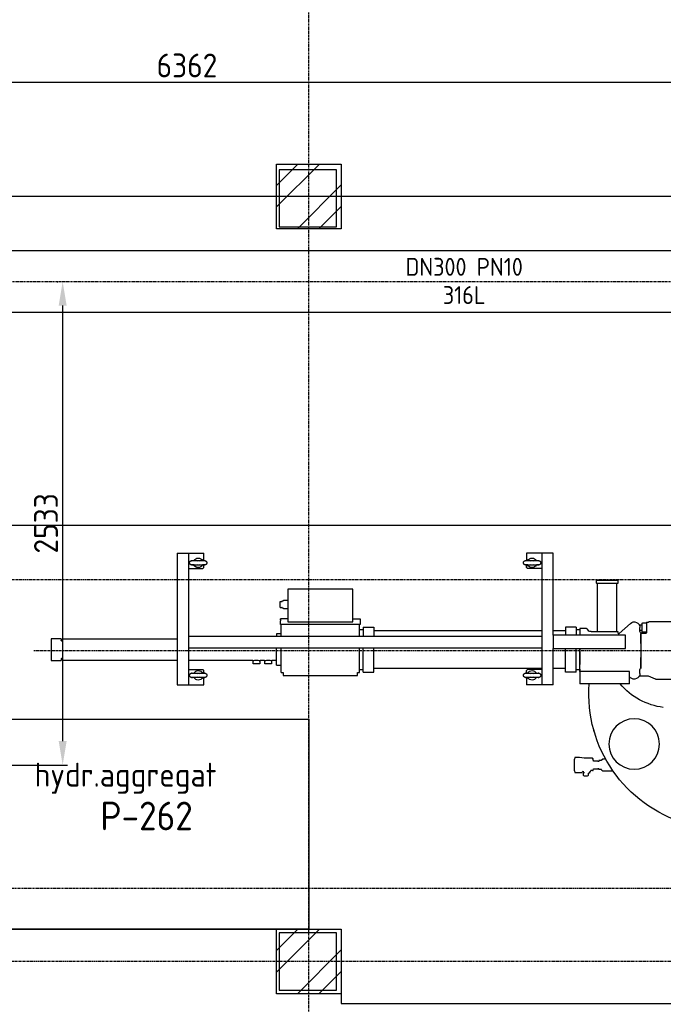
# Model space of a CAD drawing. Header units: metres. Extents: x -82085 to 58758, y -66901 to 95305.
# Tile 101 of 135: x 11776 to 15149, y 17831 to 22992. Entities that reach past the tile are written whole.
import ezdxf
from ezdxf.enums import TextEntityAlignment as Align

# ---------------------------------------------------------------- set-up
doc = ezdxf.new("R2010")
doc.units = ezdxf.units.M
doc.header["$MEASUREMENT"] = 0
doc.header["$PDSIZE"] = -1
doc.linetypes.add('CENTER-LN', pattern=[19, 10, -3, 3, -3])
doc.layers.get('0').update_dxf_attribs({"linetype": 'CONTINUOUS'})
doc.layers.get('DEFPOINTS').update_dxf_attribs({"linetype": 'CONTINUOUS'})
for name, color, linetype in [('3', 3, 'CONTINUOUS'), ('ARCERING', 10, 'CONTINUOUS'), ('CL', 1, 'CENTER-LN'), ('CONST', 7, 'CONTINUOUS'), ('DIM', 10, 'CONTINUOUS'), ('GEBOUW', 7, 'CONTINUOUS'), ('TEXT2', 7, 'CONTINUOUS')]:
    doc.layers.add(name, color=color, linetype=linetype)
doc.styles.add('ROMANS', font='iso.shx')
doc.styles.get("Standard").update_dxf_attribs({"font": 'iso.shx'})
doc.dimstyles.get("Standard").update_dxf_attribs({"dimtxt": 0.18, "dimasz": 0.18, "dimexe": 0.18, "dimexo": 0.0625, "dimgap": 0.09, "dimtad": 0, "dimtih": 1, "dimtoh": 1, "dimdec": 4, "dimzin": 0, "dimdsep": 46, "dimtxsty": 'Standard', "dimcen": 0.09, "dimadec": 0, "dimazin": 0, "dimtfac": 1, "dimtdec": 4, "dimtofl": 0, "dimtmove": 0, "dimatfit": 3, "dimfxl": 1, "dimtolj": 1, "dimtzin": 0, "dimarcsym": 0})

# ---------------------------------------------------------------- blocks, each defined once
blk = doc.blocks.new('*D104')
at = {"layer": 'DEFPOINTS', "color": 0, "transparency": 16777216}
for p in [(12001.3, 21618.7), (12047.6, 21618.7), (10594.7, 19085.7)]:
    blk.add_point(p, dxfattribs=at)
at = {"layer": 'DIM', "color": 0, "lineweight": -2, "transparency": 16777216}
for p, q in [((11972.6, 21618.7), (11976.3, 21618.7)), ((12001.3, 19210.7), (12001.3, 21493.7)), ((10669.7, 19085.7), (12026.3, 19085.7))]:
    blk.add_line(p, q, dxfattribs=at)
at = {"layer": 'DIM', "color": 0, "transparency": 16777216}
for points in [[(11980.5, 21493.7), (12022.2, 21493.7), (12001.3, 21618.7)], [(11980.5, 19210.7), (12022.2, 19210.7), (12001.3, 19085.7)]]:
    blk.add_solid(points, dxfattribs=at)
at = {"layer": 'DIM', "color": 0, "transparency": 16777216, "insert": (11913.8, 20352.2), "char_height": 125, "attachment_point": 5, "rotation": 90}
blk.add_mtext('\\A1;2533', dxfattribs=at)
blk = doc.blocks.new('*D101')
at = {"layer": 'DEFPOINTS', "color": 0, "transparency": 16777216}
for p in [(15833.5, 22664.8), (9471.7, 21618.7), (15833.5, 21618.7)]:
    blk.add_point(p, dxfattribs=at)
at = {"layer": 'DIM', "color": 0, "lineweight": -2, "transparency": 16777216}
for p, q in [((9471.7, 21693.7), (9471.7, 22689.8)), ((9596.7, 22664.8), (15708.5, 22664.8)), ((15833.5, 21693.7), (15833.5, 22689.8))]:
    blk.add_line(p, q, dxfattribs=at)
at = {"layer": 'DIM', "color": 0, "transparency": 16777216}
for points in [[(9596.7, 22685.7), (9596.7, 22644), (9471.7, 22664.8)], [(15708.5, 22685.7), (15708.5, 22644), (15833.5, 22664.8)]]:
    blk.add_solid(points, dxfattribs=at)
at = {"layer": 'DIM', "color": 0, "transparency": 16777216, "insert": (12652.6, 22752.3), "char_height": 125, "attachment_point": 5}
blk.add_mtext('\\A1;6362', dxfattribs=at)
blk = doc.blocks.new('*X1')
at = {"color": 0}
for p, q in [((40231.5, 69192.8, 3239), (40344.3, 69305.6, 3239)), ((40231.5, 69080.6, 3239), (40456.5, 69305.6, 3239)), ((40341, 68965.6, 3239), (40571.5, 69196.1, 3239)), ((40453.3, 68965.6, 3239), (40571.5, 69083.8, 3239))]:
    blk.add_line(p, q, dxfattribs=at)
blk = doc.blocks.new('Pomp Schwing Zg. KSP + SD - Tab.5 BA')
at = {"color": 0, "linetype": 'Continuous'}
for p, q in [((-976.4, 630.1), (-974.8, 639)), ((-976.4, 630.1), (-976.4, 569.9)), ((-974.8, 639), (-949, 639)), ((-934.9, 638.3), (-930.8, 632.4)), ((-930.8, 632.4), (-930.5, 632.1)), ((-930.5, 632.1), (-930, 632)), ((-929.7, 652.8), (-928, 654.5)), ((-929.7, 642), (-929.7, 652.8)), ((-929.7, 642), (-929.7, 642)), ((-926.5, 642), (-929.7, 642)), ((-929.7, 637), (-929.7, 637)), ((-929.7, 637), (-926.5, 637)), ((-929.7, 632), (-929.7, 637)), ((-926.5, 637), (-926.5, 642)), ((-909, 658.5), (-924, 658.5)), ((-905, 654.5), (-903.2, 652.8)), ((-903.2, 642), (-903.3, 642)), ((-903.2, 652.8), (-903.2, 642)), ((-896, 641.5), (-896, 641.6)), ((-896, 641.5), (-896, 638)), ((-894.9, 637.8), (-893.5, 635.4)), ((-893.5, 634.5), (-893.5, 635.4)), ((-893.5, 634.5), (-893.5, 632)), ((-892.8, 632), (-893.5, 632)), ((-877.8, 626), (-876.9, 622.5)), ((-876.9, 622.5), (-876.9, 622.5)), ((-876.9, 622.5), (-876.7, 622)), ((-874.8, 620.5), (-873.5, 620.5)), ((-863.4, 620.5), (-861.3, 620.5)), ((-861.3, 620.5), (-857, 619.8)), ((-857, 619.8), (-853, 619.8)), ((-847.8, 623), (-848.5, 623)), ((-834.5, 623), (-847.8, 623)), ((-834.5, 625.8), (-834, 627.5)), ((-834, 627.5), (-830.5, 627.5)), ((-830.5, 629.2), (-829.5, 630.1)), ((-829.5, 630.1), (-778.1, 630.1)), ((-778.1, 630.1), (-772.8, 632.9)), ((-974.8, 561), (-976.4, 569.9)), ((-876.9, 577.5), (-879.7, 567)), ((-876.7, 578), (-876.9, 577.5)), ((-876.9, 577.5), (-876.9, 577.5)), ((-861.3, 579.5), (-874.8, 579.5)), ((-857, 580.3), (-861.3, 579.5)), ((-853, 580.3), (-857, 580.3)), ((-853, 618), (-852.5, 618)), ((-852.5, 582), (-853, 582)), ((-852.5, 618), (-851.9, 619)), ((-851.9, 581), (-852.5, 582)), ((-851.9, 619), (-848.5, 619)), ((-848.5, 581), (-851.9, 581)), ((-848.5, 577), (-847.8, 577)), ((-834.5, 577), (-847.8, 577)), ((-834, 572.5), (-834.5, 574.3)), ((-830.5, 572.5), (-834, 572.5)), ((-829.5, 569.9), (-830.5, 570.9)), ((-818.1, 569.9), (-829.5, 569.9)), ((-815.1, 564.7), (-818.1, 569.9)), ((-791.9, 604.2), (-791.8, 604.1)), ((-949, 561), (-974.8, 561)), ((-881.8, 564.4), (-926, 564.4)), ((-3058, -510), (-3058, 180)), ((-3058, 180), (-2918, 180)), ((-2998, 180), (-2998, -510)), ((-2948, 155), (-2948, 155)), ((-2918, 180), (-2918, 141.4)), ((-1088, 180), (-1228, 180)), ((-1228, 141.4), (-1228, 180)), ((-1198, 155), (-1198, 155)), ((-1148, -510), (-1148, 180)), ((-1088, 180), (-1088, -10)), ((-948, 110), (-948, 175)), ((-688, 175), (-688, 110)), ((-2993, 131), (-2993, 129)), ((-2970.2, 141.6), (-2971.6, 141.6)), ((-2970.1, 141.6), (-2970.2, 141.5)), ((-2970.2, 118.5), (-2970.1, 118.4)), ((-2948, 105), (-2948, 105)), ((-2918, 105), (-2923, 100)), ((-2918, 118.6), (-2918, 105)), ((-2903, 129), (-2903, 131)), ((-2513, 115), (-2513, 113)), ((-2513, 115), (-2503, 115)), ((-2513, 113), (-2513, 115)), ((-2513, 115), (-2513, 115)), ((-2513, 113), (-2513, -15)), ((-2503, 115), (-2503, 130)), ((-2503, 115), (-2503, 130)), ((-2503, 130), (-2113, 130)), ((-2503, 130), (-2503, 130)), ((-2503, 115), (-2503, 115)), ((-2113, 130), (-2113, 115)), ((-2113, 115), (-2103, 115)), ((-2103, 115), (-2103, 113)), ((-2103, 113), (-2103, -15)), ((-2083, 112.5), (-2028, 112.5)), ((-2028, 112.5), (-2028, -15)), ((-1243, 131), (-1243, 129)), ((-1228, 118.6), (-1228, 105)), ((-1223, 100), (-1228, 105)), ((-1228, 105), (-1228, 105)), ((-1220.2, 141.6), (-1221.6, 141.6)), ((-1220.1, 141.6), (-1220.2, 141.5)), ((-1220.2, 118.5), (-1220.1, 118.4)), ((-1198, 105), (-1198, 105)), ((-1153, 129), (-1153, 131)), ((-968, 112.5), (-1023, 112.5)), ((-948, 101), (-948, 110)), ((-948, 110), (-948, -10)), ((-688, 110), (-948, 110)), ((-948, 110), (-948, 110)), ((-948, 110), (-948, 110)), ((-688, 137.8), (-683.1, 142.3)), ((-635, 135), (-635, 135)), ((-628.1, 135), (-635, 135)), ((-633, 120), (-633, 100)), ((-628, 135), (-628, 135)), ((-587.5, 135), (-628, 135)), ((-588.9, 134.4), (-588.9, 134.4)), ((-550.9, 149.6), (-587.5, 135)), ((-549, 150), (-447.7, 150)), ((-3718, -62), (-3718, 52)), ((-3718, 52), (-3716, 52)), ((-3716, 52), (-3667, 52)), ((-3666, 42.4), (-3666.8, 52)), ((-3656, 52.1), (-3658.2, 50.2)), ((-3058, 52.1), (-3656, 52.1)), ((-2998, 100), (-2923, 100)), ((-2662.3, 52.1), (-2998, 52.1)), ((-2660, 69.6), (-2660.5, 69.2)), ((-2660, 69.6), (-2660.5, 69.2)), ((-2660.5, 69.2), (-2660.5, 57)), ((-2660.5, 69.2), (-2660.5, 57)), ((-2660.5, 57), (-2658, 52.7)), ((-2660.5, 57), (-2658, 52.7)), ((-2626, 69.6), (-2660, 69.6)), ((-2658, 52.7), (-2658, 51.3)), ((-2658, 52.7), (-2658, 51.3)), ((-2628, 52.7), (-2625.5, 57)), ((-2628, 51.3), (-2628, 52.7)), ((-2625.5, 69.2), (-2626, 69.6)), ((-2625.5, 57), (-2625.5, 69.2)), ((-2600.2, 52.1), (-2623.9, 52.1)), ((-2598, 69.6), (-2598.5, 69.2)), ((-2598, 69.6), (-2598.5, 69.2)), ((-2598.5, 69.2), (-2598.5, 57)), ((-2598.5, 69.2), (-2598.5, 57)), ((-2598.5, 57), (-2596, 52.7)), ((-2598.5, 57), (-2596, 52.7)), ((-2564, 69.6), (-2598, 69.6)), ((-2596, 52.7), (-2596, 51.3)), ((-2596, 52.7), (-2596, 51.3)), ((-2566, 52.7), (-2563.5, 57)), ((-2566, 51.3), (-2566, 52.7)), ((-2563.5, 69.2), (-2564, 69.6)), ((-2563.5, 57), (-2563.5, 69.2)), ((-2537, 52.1), (-2561.9, 52.1)), ((-2537, 77), (-2537, 77)), ((-2537, 75.4), (-2537, 77)), ((-2537, 77), (-2537, 77)), ((-2537, 77), (-2537, 75.4)), ((-2537, 77), (-2513, 77)), ((-2537, 75.4), (-2537, 77)), ((-2537, 77), (-2537, 77)), ((-2537, 77), (-2537, 61)), ((-2537, 61), (-2537, -15)), ((-2083, 101), (-2103, 101)), ((-1148, 95), (-2028, 95)), ((-1148, 100), (-1223, 100)), ((-1023, 95), (-1088, 95)), ((-948, 101), (-968, 101)), ((-628, 94.5), (-628, 95)), ((-628, 90), (-628, 94.5)), ((-628, 90), (-628, 76.5)), ((-628, 89.5), (-628, 89.5)), ((-628, -89.5), (-628, 89.5)), ((-628, 76.5), (-628, 36.5)), ((-3660.4, 41), (-3664.5, 41)), ((-3658.2, 50.2), (-3658.9, 42.4)), ((-3658.2, 50.2), (-3658.9, 42.4)), ((-628, -10), (-628, 10)), ((-3664.5, -51), (-3660.5, -51)), ((-3660.5, -51), (-3660.4, -51)), ((-2998, -15), (-1148, -15)), ((-1088, -10), (-708, -10)), ((-1088, -12.6), (-1088, -10)), ((-1088, -77.4), (-1088, -12.6)), ((-1088, -18), (-1088, -14)), ((-1088, -72), (-1088, -18)), ((-708, -10), (-708, -80)), ((-628, -36.5), (-628, -76.5)), ((-3716, -62), (-3718, -62)), ((-3704.7, -62), (-3716, -62)), ((-3686.6, -60.5), (-3695.4, -60.5)), ((-3666.8, -62), (-3677.3, -62)), ((-3666.8, -62), (-3666, -52.4)), ((-3658.9, -52.4), (-3658.2, -60.2)), ((-3658.2, -60.2), (-3656, -62.2)), ((-3656, -62.2), (-3058, -62.2)), ((-2998, -75), (-1148, -75)), ((-2513, -87), (-2537, -87)), ((-2513, -75), (-2513, -87)), ((-2513, -75), (-2513, -136)), ((-2513, -87), (-2513, -136)), ((-2103, -75), (-2103, -136)), ((-1088, -76), (-1088, -72)), ((-1088, -80), (-1088, -77.4)), ((-1088, -80), (-1088, -510)), ((-708, -80), (-1088, -80)), ((-889.3, -100), (-886.2, -100)), ((-886.2, -100), (-748, -100)), ((-855.5, -100), (-855.5, -352)), ((-755, -352), (-755, -100)), ((-748, -100), (-748, -90.6)), ((-683.1, -142.3), (-741.3, -89.7)), ((-633, -100), (-633, -120)), ((-628, -76.5), (-628, -90)), ((-603.7, -89.5), (-628, -89.5)), ((-628, -89.5), (-628, -89.5)), ((-628, -94.5), (-628, -90)), ((-628, -95), (-628, -94.5)), ((-623.5, -97), (-623.6, -97.1)), ((-623.5, -97), (-623.6, -97.1)), ((-623.6, -142.9), (-623.6, -97.1)), ((-619.9, -97), (-623.5, -97)), ((-601.7, -97), (-619.9, -97)), ((-601.7, -97), (-598.1, -97)), ((-2100, -136), (-2516, -136)), ((-2516, -136), (-2516, -156)), ((-2516, -136), (-2516, -156)), ((-2479, -322), (-2479, -150)), ((-2479, -150), (-2137, -150)), ((-2479, -319), (-2479, -153)), ((-2137, -150), (-2137, -322)), ((-2103, -111), (-2083, -111)), ((-2100, -156), (-2100, -136)), ((-2083, -122.5), (-2028, -122.5)), ((-2028, -105), (-1148, -105)), ((-1088, -105), (-1023, -105)), ((-968, -122.5), (-1023, -122.5)), ((-968, -111), (-948, -111)), ((-912.2, -115), (-948, -115)), ((-683.1, -142.3), (-683.1, -142.3)), ((-683.1, -142.3), (-683.1, -142.3)), ((-683.1, -142.3), (-683.1, -142.3)), ((-637, -135), (-623.6, -135)), ((-628.1, -105), (-633, -105)), ((-628, -105), (-628, -105)), ((-623.6, -105), (-628, -105)), ((-623.6, -142.9), (-623.5, -143)), ((-623.6, -142.9), (-623.5, -143)), ((-623.5, -143), (-619.9, -143)), ((-601.7, -143), (-619.9, -143)), ((-598.1, -143), (-601.7, -143)), ((-598, -148), (-590, -148)), ((-598, -148), (-598, -148)), ((-590, -148), (-590, -148.3)), ((-590, -148.3), (-590, -148)), ((-447.7, -150), (-586.3, -150)), ((-2516, -166), (-2516, -156)), ((-2516, -161), (-2516, -156)), ((-2516, -161), (-2516, -166)), ((-2516, -166), (-2516, -166)), ((-2479, -166), (-2516, -166)), ((-2137, -166), (-2100, -166)), ((-2100, -166), (-2100, -156)), ((-2518.2, -225.4), (-2519, -230.2)), ((-2518.2, -225.4), (-2519, -230.2)), ((-2519, -230.2), (-2519, -251.8)), ((-2519, -230.2), (-2519, -251.8)), ((-2519, -251.8), (-2518.2, -256.6)), ((-2519, -251.8), (-2518.2, -256.6)), ((-2518.2, -225.4), (-2510.2, -225.4)), ((-2518.2, -256.6), (-2510.2, -256.6)), ((-2508, -225.4), (-2510.2, -225.4)), ((-2510.2, -256.6), (-2508, -256.6)), ((-2508, -221.5), (-2508, -225.4)), ((-2508, -221.5), (-2508, -221.5)), ((-2503, -221.5), (-2508, -221.5)), ((-2508, -256.6), (-2508, -260.5)), ((-2501, -220.6), (-2503, -220.6)), ((-2503, -220.6), (-2503, -221.5)), ((-2503, -220.6), (-2503, -220.6)), ((-2499.5, -218.5), (-2501, -220)), ((-2501, -220), (-2501, -220.6)), ((-2499.5, -218.5), (-2499.5, -218.5)), ((-2479, -218.5), (-2499.5, -218.5)), ((-2508, -260.5), (-2508, -260.5)), ((-2508, -260.5), (-2503, -260.5)), ((-2503, -260.5), (-2503, -261.5)), ((-2503, -261.5), (-2501, -261.5)), ((-2503, -261.5), (-2503, -261.5)), ((-2501, -261.5), (-2501, -262)), ((-2501, -262), (-2499.5, -263.5)), ((-2499.5, -263.5), (-2499.5, -263.5)), ((-2499.5, -263.5), (-2479, -263.5)), ((-2137, -322), (-2479, -322)), ((-860, -353), (-859, -352)), ((-860, -353), (-860, -368)), ((-860, -353), (-860, -353)), ((-860, -353), (-860, -353)), ((-749, -352), (-859, -352)), ((-859, -352), (-859, -352)), ((-859, -352), (-859, -352)), ((-748, -353), (-749, -352)), ((-748, -368), (-748, -353)), ((-860, -368), (-860, -368)), ((-860, -368), (-859, -369)), ((-860, -368), (-860, -368)), ((-859, -369), (-859, -369)), ((-857.7, -369), (-859, -369)), ((-859, -369), (-859, -369)), ((-857.7, -369), (-749, -369)), ((-749, -369), (-748, -368)), ((-2998, -430), (-2923, -430)), ((-2993, -459), (-2993, -461)), ((-2970.1, -448.4), (-2970.2, -448.5)), ((-2948, -435), (-2948, -435)), ((-2918, -435), (-2923, -430)), ((-2918, -435), (-2918, -448.6)), ((-2903, -461), (-2903, -459)), ((-1243, -459), (-1243, -461)), ((-1228, -435), (-1223, -430)), ((-1223, -430), (-1228, -435)), ((-1228, -435), (-1228, -448.6)), ((-1228, -448.6), (-1228, -435)), ((-1228, -435), (-1228, -435)), ((-1148, -430), (-1223, -430)), ((-1220.1, -448.4), (-1220.2, -448.5)), ((-1198, -435), (-1198, -435)), ((-1153, -461), (-1153, -459)), ((-3058, -510), (-2918, -510)), ((-2970.2, -471.5), (-2970.1, -471.6)), ((-2948, -485), (-2948, -485)), ((-2925.8, -471.6), (-2924.4, -471.6)), ((-2918, -471.4), (-2918, -510)), ((-1228, -510), (-1228, -471.4)), ((-1088, -510), (-1228, -510)), ((-1220.2, -471.5), (-1220.1, -471.6)), ((-1198, -485), (-1198, -485)), ((-1175.8, -471.6), (-1174.4, -471.6))]:
    blk.add_line(p, q, dxfattribs=at)
at = {"color": 0}
for p, q in [((-949, 639), (-936.2, 639)), ((-930, 632), (-929.7, 632)), ((-895.3, 638), (-896, 638)), ((-891.2, 630.2), (-891.2, 630.7)), ((-881.7, 629), (-889.7, 629)), ((-853, 619.8), (-853, 618)), ((-848.5, 623), (-848.5, 619)), ((-834.5, 625.8), (-834.5, 623)), ((-830.5, 629.2), (-830.5, 627.5)), ((-853, 582), (-853, 580.3)), ((-848.5, 577), (-848.5, 581)), ((-834.5, 574.3), (-834.5, 577)), ((-830.5, 570.9), (-830.5, 572.5)), ((-926, 564.4), (-949, 561)), ((-688, 175), (-948, 175)), ((-2083, 112.5), (-2083, -15)), ((-1023, 112.5), (-1023, -10)), ((-968, 112.5), (-968, -10)), ((-2537, -87), (-2537, -75)), ((-2083, -122.5), (-2083, -75)), ((-2028, -122.5), (-2028, -75)), ((-1023, -122.5), (-1023, -80)), ((-968, -122.5), (-968, -80)), ((-948, -115), (-948, -80)), ((-598, -148), (-598, -92.2))]:
    blk.add_line(p, q, dxfattribs=at)
at = {"color": 0, "linetype": 'Continuous'}
blk.add_circle((-663, 490), 132.5, dxfattribs=at)
for centre, radius, start, end in [((-191.1, 225.6), 710, 106.5205, 184.0876), ((-924, 654.5), 4, 90, 180), ((-909, 654.5), 4, 0, 90), ((-902.4, 589), 53, 83.0686, 90.9718), ((-895.3, 637.5), 0.5, 30, 90), ((-892.8, 630.4), 1.6, 9.5358, 90), ((-889.7, 630.5), 1.5, 189.6799, 270), ((-874.8, 622.5), 2, 195, 270), ((-868.5, 640.3), 20.5, 255.7434, 284.2835), ((-874.8, 577.5), 2, 90, 165), ((-883.6, 568), 4, 295.8419, 345), ((-191.1, 225.6), 710, 163.2553, 164.9661), ((-465.3, -53.9), 355, 97.3125, 139.8594), ((-2948, 130), 25, 27.2805, 152.7195), ((-2948, 130), 25, 90, 152.5242), ((-1198, 130), 25, 90, 155.4084), ((-1198, 130), 25, 27.2805, 152.7195), ((-2948, 130), 25, 207.4117, 270), ((-2948, 130), 25, 207.2805, 332.7195), ((-2948, 130), 12, 58.4835, 121.5165), ((-2948, 130), 12, 238.4835, 301.5165), ((-1198, 130), 25, 207.4117, 270), ((-1198, 130), 25, 207.2805, 332.7195), ((-1198, 130), 12, 58.4835, 121.5165), ((-1198, 130), 12, 238.4835, 301.5165), ((-663, 120), 30, 0, 132.063), ((-635.5, 144.2), 9.07, 254.0613, 272.8491), ((-549, 145), 5, 89.9972, 111.8014), ((-2643, 137.4), 87.5, 257.2308, 282.7692), ((-2581, 137.4), 87.5, 257.2308, 282.7692), ((-628, 100), 5, 180, 270), ((-3664.5, 42.5), 1.48, 184.3943, 270.6057), ((-3660.3, 42.5), 1.44, 267.3585, 356.4285), ((-3664.5, -52.5), 1.48, 89.3943, 175.6057), ((-3660.4, -52.5), 1.48, 34.4993, 90.1524), ((-3660.4, -52.5), 1.5, 5.065, 89.935), ((-3690.5, -120.6), 60.3, 94.6766, 103.6393), ((-3691.4, -120.2), 59.9, 76.3266, 85.3575), ((-892.8, -114.5), 14.9, 76.3465, 167.6776), ((-628, -100), 5, 90, 180), ((-602.8, -94.9), 5.45, 28.8507, 99.3861), ((-912.2, -110), 5, 270, 344.8782), ((-663, -120), 30, 227.937, 360), ((-586.3, -145), 5, 221.4992, 270), ((-2948, -460), 25, 90, 155.4084), ((-2948, -460), 25, 27.2805, 152.7195), ((-2948, -460), 12, 58.4835, 121.5165), ((-1198, -460), 25, 90, 155.4084), ((-1198, -460), 25, 27.2805, 152.7195), ((-1198, -460), 12, 58.4835, 121.5165), ((-2948, -460), 25, 207.2805, 332.7195), ((-2948, -460), 25, 207.4186, 270), ((-2948, -460), 12, 238.4835, 301.5165), ((-1198, -460), 25, 207.2805, 332.7195), ((-1198, -460), 25, 207.4186, 270), ((-1198, -460), 12, 238.4835, 301.5165)]:
    blk.add_arc(centre, radius, start, end, dxfattribs=at)
for centre, major_axis, start_param, end_param in [((-2948, 141), (-35, 0), -0.885658, 0.126645), ((-2948, 119), (35, 0), 3.015773, 4.02725), ((-2948, 141), (-35, 0), 0.126645, 3.021791), ((-2948, 119), (35, 0), -0.88566, 3.015773), ((-2948, 141), (-35, 0), 3.021791, 4.027253), ((-1198, 141), (-35, 0), -0.885658, 0.126645), ((-1198, 119), (35, 0), 3.015773, 4.02725), ((-1198, 141), (-35, 0), 0.126645, 3.021791), ((-1198, 119), (35, 0), -0.88566, 3.015773), ((-1198, 141), (-35, 0), 3.021791, 4.027253), ((-2948, -449), (-35, 0), -0.885658, 3.015772), ((-2948, -449), (-35, 0), 3.015772, 4.027253), ((-1198, -449), (-35, 0), -0.885658, 3.015772), ((-1198, -449), (-35, 0), 3.015772, 4.027253), ((-2948, -471), (35, 0), 3.021791, 4.02725), ((-2948, -471), (35, 0), 0.126646, 3.021791), ((-2948, -471), (35, 0), -0.88566, 0.126646), ((-1198, -471), (35, 0), 3.021791, 4.02725), ((-1198, -471), (35, 0), 0.126646, 3.021791), ((-1198, -471), (35, 0), -0.88566, 0.126646)]:
    blk.add_ellipse(centre, major_axis=major_axis, ratio=0.022222, start_param=start_param, end_param=end_param, dxfattribs=at)
for points, weights, degree in [([(-936.2, 639), (-935.7, 639), (-935.2, 638.8), (-934.9, 638.3)], [1.04693638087, 0.976198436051, 0.985417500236, 1.07459357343], 3), ([(-881.7, 629), (-879.8, 629), (-878.3, 627.9), (-877.8, 626)], [1.12656682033, 0.965508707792, 0.958162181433, 1.10452724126], 3), ([(-948, 97), (-948, 101), (-948, 101)], [0.874534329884, 0.831978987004, 0.806677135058], 2), ([(-948, -10), (-948, 39.5), (-948, 73)], [0.770001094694, 0.761604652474, 0.917717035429], 2)]:
    blk.add_rational_spline(points, weights, degree=degree, dxfattribs=at)
for points, knots in [([(-2993, 129), (-2993, 129), (-2993.2, 127.9), (-2992.6, 125.8), (-2991.4, 123.3), (-2989.8, 121.5), (-2988.1, 120.3), (-2986.6, 119.6), (-2985.4, 119.2), (-2984.5, 119), (-2983.6, 118.9), (-2982.3, 118.8), (-2980.2, 118.7), (-2976.8, 118.6), (-2973.4, 118.5), (-2971, 118.4), (-2970.2, 118.4)], [0, 0, 0, 0, 0.001652, 0.079024, 0.142857, 0.198058, 0.246387, 0.288247, 0.323149, 0.35555, 0.402701, 0.482312, 0.636623, 0.780068, 0.931393, 1, 1, 1, 1]), ([(-2971.6, 141.6), (-2972.5, 141.6), (-2974.7, 141.5), (-2978, 141.4), (-2981.1, 141.3), (-2982.9, 141.2), (-2984.3, 141), (-2985.5, 140.8), (-2987.1, 140.2), (-2988.9, 139.2), (-2990.8, 137.5), (-2992.3, 135.1), (-2993, 132.7), (-2992.9, 131.4), (-2992.9, 131)], [0, 0, 0, 0, 0.07439, 0.229196, 0.386022, 0.549562, 0.619542, 0.668656, 0.709344, 0.764661, 0.827616, 0.89685, 0.972907, 1, 1, 1, 1]), ([(-2970.2, 141.5), (-2969, 141.3), (-2967.8, 141), (-2966.6, 140.6), (-2966.4, 140.5), (-2966.3, 140.5)], [0, 0, 0, 0, 0.25, 0.25, 0.2805272, 0.2805272, 0.2805272, 0.2805272]), ([(-2966.5, 119.5), (-2966.6, 119.4), (-2966.7, 119.4), (-2967.8, 119), (-2969, 118.7), (-2970.2, 118.5)], [0.7359724, 0.7359724, 0.7359724, 0.7359724, 0.75, 0.75, 1, 1, 1, 1]), ([(-2925.8, 118.5), (-2927, 118.7), (-2928.2, 119), (-2929.4, 119.4), (-2929.6, 119.5), (-2929.7, 119.6)], [0, 0, 0, 0, 0.25, 0.25, 0.2812035, 0.2812035, 0.2812035, 0.2812035]), ([(-2929.5, 140.5), (-2929.4, 140.6), (-2929.3, 140.6), (-2928.2, 141), (-2927, 141.3), (-2925.8, 141.5)], [0.7360305, 0.7360305, 0.7360305, 0.7360305, 0.75, 0.75, 1, 1, 1, 1]), ([(-2903, 131), (-2903, 131), (-2902.8, 132.1), (-2903.4, 134.2), (-2904.6, 136.7), (-2906.2, 138.5), (-2907.9, 139.7), (-2909.4, 140.4), (-2910.6, 140.8), (-2911.5, 141), (-2912.4, 141.1), (-2913.7, 141.2), (-2915.8, 141.3), (-2919.2, 141.4), (-2922.6, 141.5), (-2925, 141.6), (-2925.8, 141.6)], [0, 0, 0, 0, 0.001653, 0.079024, 0.142857, 0.198058, 0.246387, 0.288247, 0.323149, 0.35555, 0.402701, 0.482312, 0.636622, 0.780067, 0.931392, 1, 1, 1, 1]), ([(-2925.2, 118.4), (-2924, 118.4), (-2921.5, 118.5), (-2918, 118.6), (-2914.9, 118.7), (-2913.1, 118.8), (-2911.7, 119), (-2910.5, 119.2), (-2908.9, 119.8), (-2907.1, 120.8), (-2905.2, 122.5), (-2903.7, 124.9), (-2903, 127.3), (-2903.1, 128.6), (-2903.1, 129)], [0, 0, 0, 0, 0.099266, 0.249912, 0.402522, 0.561666, 0.629768, 0.677562, 0.717156, 0.770986, 0.832249, 0.899622, 0.973635, 1, 1, 1, 1]), ([(-1243, 129), (-1243, 129), (-1243.2, 127.9), (-1242.6, 125.8), (-1241.4, 123.3), (-1239.8, 121.5), (-1238.1, 120.3), (-1236.6, 119.6), (-1235.4, 119.2), (-1234.5, 119), (-1233.6, 118.9), (-1232.3, 118.8), (-1230.2, 118.7), (-1226.8, 118.6), (-1223.4, 118.5), (-1221, 118.4), (-1220.2, 118.4)], [0, 0, 0, 0, 0.001652, 0.079024, 0.142857, 0.198058, 0.246387, 0.288247, 0.323149, 0.35555, 0.402701, 0.482312, 0.636623, 0.780068, 0.931393, 1, 1, 1, 1]), ([(-1221.6, 141.6), (-1222.5, 141.6), (-1224.7, 141.5), (-1228, 141.4), (-1231.1, 141.3), (-1232.9, 141.2), (-1234.3, 141), (-1235.5, 140.8), (-1237.1, 140.2), (-1238.9, 139.2), (-1240.8, 137.5), (-1242.3, 135.1), (-1243, 132.7), (-1242.9, 131.4), (-1242.9, 131)], [0, 0, 0, 0, 0.07439, 0.229196, 0.386022, 0.549562, 0.619542, 0.668656, 0.709344, 0.764661, 0.827616, 0.89685, 0.972907, 1, 1, 1, 1]), ([(-1220.2, 141.5), (-1219, 141.3), (-1217.8, 141), (-1216.6, 140.6), (-1216.4, 140.5), (-1216.3, 140.5)], [0, 0, 0, 0, 0.25, 0.25, 0.2805272, 0.2805272, 0.2805272, 0.2805272]), ([(-1216.5, 119.5), (-1216.6, 119.4), (-1216.7, 119.4), (-1217.8, 119), (-1219, 118.7), (-1220.2, 118.5)], [0.7359724, 0.7359724, 0.7359724, 0.7359724, 0.75, 0.75, 1, 1, 1, 1]), ([(-1175.8, 118.5), (-1177, 118.7), (-1178.2, 119), (-1179.4, 119.4), (-1179.6, 119.5), (-1179.7, 119.6)], [0, 0, 0, 0, 0.25, 0.25, 0.2812035, 0.2812035, 0.2812035, 0.2812035]), ([(-1179.5, 140.5), (-1179.4, 140.6), (-1179.3, 140.6), (-1178.2, 141), (-1177, 141.3), (-1175.8, 141.5)], [0.7360305, 0.7360305, 0.7360305, 0.7360305, 0.75, 0.75, 1, 1, 1, 1]), ([(-1153, 131), (-1153, 131), (-1152.8, 132.1), (-1153.4, 134.2), (-1154.6, 136.7), (-1156.2, 138.5), (-1157.9, 139.7), (-1159.4, 140.4), (-1160.6, 140.8), (-1161.5, 141), (-1162.4, 141.1), (-1163.7, 141.2), (-1165.8, 141.3), (-1169.2, 141.4), (-1172.6, 141.5), (-1175, 141.6), (-1175.8, 141.6)], [0, 0, 0, 0, 0.001653, 0.079024, 0.142857, 0.198058, 0.246387, 0.288247, 0.323149, 0.35555, 0.402701, 0.482312, 0.636622, 0.780067, 0.931392, 1, 1, 1, 1]), ([(-1175.2, 118.4), (-1174, 118.4), (-1171.5, 118.5), (-1168, 118.6), (-1164.9, 118.7), (-1163.1, 118.8), (-1161.7, 119), (-1160.5, 119.2), (-1158.9, 119.8), (-1157.1, 120.8), (-1155.2, 122.5), (-1153.7, 124.9), (-1153, 127.3), (-1153.1, 128.6), (-1153.1, 129)], [0, 0, 0, 0, 0.099266, 0.249912, 0.402522, 0.561666, 0.629768, 0.677562, 0.717156, 0.770986, 0.832249, 0.899622, 0.973635, 1, 1, 1, 1]), ([(-748, -90.6), (-748, -90.5), (-747.9, -90.5), (-747.9, -90.4), (-747.5, -90), (-746.6, -89.2), (-744.9, -88.7), (-743.1, -88.8), (-741.8, -89.4), (-741.3, -89.8), (-741, -90)], [0.4394904, 0.4394904, 0.4394904, 0.4394904, 0.4576517, 0.4576517, 0.4576517, 0.5788463, 0.7012956, 0.8306001, 0.9319758, 1, 1, 1, 1]), ([(-2993, -461), (-2993, -461), (-2993.2, -462.1), (-2992.6, -464.2), (-2991.4, -466.7), (-2989.8, -468.5), (-2988.1, -469.7), (-2986.6, -470.4), (-2985.4, -470.8), (-2984.5, -471), (-2983.6, -471.1), (-2982.3, -471.2), (-2980.2, -471.3), (-2976.8, -471.4), (-2973.4, -471.5), (-2971, -471.6), (-2970.2, -471.6)], [0, 0, 0, 0, 0.001652, 0.079024, 0.142857, 0.198058, 0.246387, 0.288247, 0.323149, 0.35555, 0.402701, 0.482312, 0.636623, 0.780068, 0.931393, 1, 1, 1, 1]), ([(-2970.8, -448.4), (-2972, -448.4), (-2974.5, -448.5), (-2978, -448.6), (-2981.1, -448.7), (-2982.9, -448.8), (-2984.3, -449), (-2985.5, -449.2), (-2987.1, -449.8), (-2988.9, -450.8), (-2990.8, -452.5), (-2992.3, -454.9), (-2993, -457.3), (-2992.9, -458.6), (-2992.9, -459)], [0, 0, 0, 0, 0.099266, 0.249912, 0.402523, 0.561667, 0.629767, 0.677561, 0.717156, 0.770986, 0.832248, 0.899623, 0.973635, 1, 1, 1, 1]), ([(-2970.2, -448.5), (-2969, -448.7), (-2967.8, -449), (-2966.6, -449.4), (-2966.4, -449.5), (-2966.3, -449.6)], [0, 0, 0, 0, 0.25, 0.25, 0.2812028, 0.2812028, 0.2812028, 0.2812028]), ([(-2929.5, -449.5), (-2929.4, -449.4), (-2929.3, -449.4), (-2928.2, -449), (-2927, -448.7), (-2925.8, -448.5)], [0.7359721, 0.7359721, 0.7359721, 0.7359721, 0.75, 0.75, 1, 1, 1, 1]), ([(-2903, -459), (-2903, -459), (-2902.8, -457.9), (-2903.4, -455.8), (-2904.6, -453.3), (-2906.2, -451.5), (-2907.9, -450.3), (-2909.4, -449.6), (-2910.6, -449.2), (-2911.5, -449), (-2912.4, -448.9), (-2913.7, -448.8), (-2915.8, -448.7), (-2919.2, -448.6), (-2922.6, -448.5), (-2925, -448.4), (-2925.8, -448.4)], [0, 0, 0, 0, 0.001653, 0.079024, 0.142857, 0.198058, 0.246387, 0.288247, 0.323149, 0.35555, 0.402701, 0.482312, 0.636622, 0.780067, 0.931392, 1, 1, 1, 1]), ([(-2924.4, -471.6), (-2923.5, -471.6), (-2921.3, -471.5), (-2918, -471.4), (-2914.9, -471.3), (-2913.1, -471.2), (-2911.7, -471), (-2910.5, -470.8), (-2908.9, -470.2), (-2907.1, -469.2), (-2905.2, -467.5), (-2903.7, -465.1), (-2903, -462.7), (-2903.1, -461.4), (-2903.1, -461)], [0, 0, 0, 0, 0.07439, 0.229196, 0.386021, 0.54956, 0.619543, 0.668657, 0.709345, 0.764661, 0.827616, 0.89685, 0.972906, 1, 1, 1, 1]), ([(-1243, -461), (-1243, -461), (-1243.2, -462.1), (-1242.6, -464.2), (-1241.4, -466.7), (-1239.8, -468.5), (-1238.1, -469.7), (-1236.6, -470.4), (-1235.4, -470.8), (-1234.5, -471), (-1233.6, -471.1), (-1232.3, -471.2), (-1230.2, -471.3), (-1226.8, -471.4), (-1223.4, -471.5), (-1221, -471.6), (-1220.2, -471.6)], [0, 0, 0, 0, 0.001652, 0.079024, 0.142857, 0.198058, 0.246387, 0.288247, 0.323149, 0.35555, 0.402701, 0.482312, 0.636623, 0.780068, 0.931393, 1, 1, 1, 1]), ([(-1220.8, -448.4), (-1222, -448.4), (-1224.5, -448.5), (-1228, -448.6), (-1231.1, -448.7), (-1232.9, -448.8), (-1234.3, -449), (-1235.5, -449.2), (-1237.1, -449.8), (-1238.9, -450.8), (-1240.8, -452.5), (-1242.3, -454.9), (-1243, -457.3), (-1242.9, -458.6), (-1242.9, -459)], [0, 0, 0, 0, 0.099266, 0.249912, 0.402523, 0.561667, 0.629767, 0.677561, 0.717156, 0.770986, 0.832248, 0.899623, 0.973635, 1, 1, 1, 1]), ([(-1220.2, -448.5), (-1219, -448.7), (-1217.8, -449), (-1216.6, -449.4), (-1216.4, -449.5), (-1216.3, -449.6)], [0, 0, 0, 0, 0.25, 0.25, 0.2812028, 0.2812028, 0.2812028, 0.2812028]), ([(-1179.5, -449.5), (-1179.4, -449.4), (-1179.3, -449.4), (-1178.2, -449), (-1177, -448.7), (-1175.8, -448.5)], [0.7359721, 0.7359721, 0.7359721, 0.7359721, 0.75, 0.75, 1, 1, 1, 1]), ([(-1153, -459), (-1153, -459), (-1152.8, -457.9), (-1153.4, -455.8), (-1154.6, -453.3), (-1156.2, -451.5), (-1157.9, -450.3), (-1159.4, -449.6), (-1160.6, -449.2), (-1161.5, -449), (-1162.4, -448.9), (-1163.7, -448.8), (-1165.8, -448.7), (-1169.2, -448.6), (-1172.6, -448.5), (-1175, -448.4), (-1175.8, -448.4)], [0, 0, 0, 0, 0.001653, 0.079024, 0.142857, 0.198058, 0.246387, 0.288247, 0.323149, 0.35555, 0.402701, 0.482312, 0.636622, 0.780067, 0.931392, 1, 1, 1, 1]), ([(-1174.4, -471.6), (-1173.5, -471.6), (-1171.3, -471.5), (-1168, -471.4), (-1164.9, -471.3), (-1163.1, -471.2), (-1161.7, -471), (-1160.5, -470.8), (-1158.9, -470.2), (-1157.1, -469.2), (-1155.2, -467.5), (-1153.7, -465.1), (-1153, -462.7), (-1153.1, -461.4), (-1153.1, -461)], [0, 0, 0, 0, 0.07439, 0.229196, 0.386021, 0.54956, 0.619543, 0.668657, 0.709345, 0.764661, 0.827616, 0.89685, 0.972906, 1, 1, 1, 1]), ([(-2966.5, -470.5), (-2966.6, -470.6), (-2966.7, -470.6), (-2967.8, -471), (-2969, -471.3), (-2970.2, -471.5)], [0.7360312, 0.7360312, 0.7360312, 0.7360312, 0.75, 0.75, 1, 1, 1, 1]), ([(-2925.8, -471.5), (-2927, -471.3), (-2928.2, -471), (-2929.4, -470.6), (-2929.6, -470.5), (-2929.7, -470.5)], [0, 0, 0, 0, 0.25, 0.25, 0.2805275, 0.2805275, 0.2805275, 0.2805275]), ([(-1216.5, -470.5), (-1216.6, -470.6), (-1216.7, -470.6), (-1217.8, -471), (-1219, -471.3), (-1220.2, -471.5)], [0.7360312, 0.7360312, 0.7360312, 0.7360312, 0.75, 0.75, 1, 1, 1, 1]), ([(-1175.8, -471.5), (-1177, -471.3), (-1178.2, -471), (-1179.4, -470.6), (-1179.6, -470.5), (-1179.7, -470.5)], [0, 0, 0, 0, 0.25, 0.25, 0.2805275, 0.2805275, 0.2805275, 0.2805275])]:
    blk.add_open_spline(points, degree=3, knots=knots, dxfattribs=at)
blk = doc.blocks.new('Gebouw')
at = {"linetype": 'ByBlock', "lineweight": -2}
for points in [[(-28475, 8275), (-28775, 8275), (-28775, 7975), (-28475, 7975)], [(-28475, 4275), (-28775, 4275), (-28775, 3975), (-28475, 3975)]]:
    blk.add_lwpolyline(points, close=True, dxfattribs=at)

msp = doc.modelspace()

# ---------------------------------------------------------------- linework, layer by layer
at = {"layer": '3'}
for p, q in [((15716.2444, 21780.61595), (8087.68034, 21780.61595)), ((15716.2444, 21456.71595), (9633.63034, 21456.71595))]:
    msp.add_line(p, q, dxfattribs=at)
at = {"layer": 'CL'}
msp.add_line((11849.47962, 19685.66595), (15659.68034, 19685.66595), dxfattribs=at)
at = {"layer": 'CONST', "color": 6}
msp.add_lwpolyline([(11491.68034, 18225.66595), (11491.68034, 19325.66595), (13291.68034, 19325.66595), (13291.68034, 18225.66595)], close=True, dxfattribs=at)
at = {"layer": 'GEBOUW'}
for points in [[(13121.68034, 21895.66595), (13121.68034, 22235.66595), (13461.68034, 22235.66595), (13461.68034, 21895.66595)], [(13121.68034, 17885.66595), (13121.68034, 18225.66595), (13461.68034, 18225.66595), (13461.68034, 17885.66595)]]:
    msp.add_lwpolyline(points, close=True, dxfattribs=at)
msp.add_lwpolyline([(17921.68034, 19795.21595), (17921.68034, 20340.66595), (4341.68034, 20340.66595), (4341.68034, 18225.66595), (6461.68034, 18225.66595), (6461.68034, 17835.66595), (8511.68034, 17835.66595), (8511.68034, 18275.66595), (11071.68034, 18275.66595), (11071.68034, 18225.66595), (13461.68034, 18225.66595), (13461.68034, 17835.66595), (15511.68034, 17835.66595), (15511.68034, 18275.66595), (17921.68034, 18275.66595), (17921.68034, 19576.11595)], dxfattribs=at)
at = {"layer": 'TEXT2', "color": 1, "linetype": 'CENTER-LN'}
for p, q in [((13291.68034, 13651.98968), (13291.68034, 27283.37441)), ((34416.68034, 22065.66595), (-2708.31966, 22065.66595)), ((15833.50103, 21618.66595), (-726.32016, 21618.66595)), ((26583.97656, 20055.66595), (2049.48551, 20055.66595)), ((42411.62204, 18055.66595), (-2708.31966, 18055.66595))]:
    msp.add_line(p, q, dxfattribs=at)
at = {"layer": 'TEXT2', "color": 7, "linetype": 'CENTER-LN'}
for points in [[(24989.56379, 27839.95618), (24989.56379, 22065.66595), (6611.14005, 22065.66595), (6611.14005, 13283.84491)], [(-3375.5737, 18440.06145), (20291.68034, 18440.06145), (20291.68034, 20476.94948), (43060.9649, 20476.94948)]]:
    msp.add_lwpolyline(points, dxfattribs=at)

# ---------------------------------------------------------------- block references
at = {"layer": 'ARCERING'}
for p in [(-27109.83503, -47069.92554), (-27109.83503, -51079.92554)]:
    msp.add_blockref('*X1', p, dxfattribs=at)
at = {"layer": 'CONST', "color": 6, "xscale": -1, "rotation": 180}
msp.add_blockref('Pomp Schwing Zg. KSP + SD - Tab.5 BA', (15659.68034, 19685.66595), dxfattribs=at)
at = {"layer": 'GEBOUW'}
msp.add_blockref('Gebouw', (41911.68019, 13930.6626), dxfattribs=at)

# ---------------------------------------------------------------- texts
at = {"layer": 'DIM', "style": 'ROMANS'}
msp.add_text('hydr.aggregat', height=125, dxfattribs=at).set_placement((11853.85603, 19034.90447), align=Align.MIDDLE_LEFT)
at = {"layer": 'GEBOUW', "style": 'ROMANS'}
for s, height, p in [('DN300 PN10', 93.75, (14105.61748, 21696.99257)), ('316L', 93.75, (14105.61748, 21549.06648)), ('P-262', 150, (12441.10057, 18818.63204))]:
    msp.add_text(s, height=height, dxfattribs=at).set_placement(p, align=Align.MIDDLE)

# ---------------------------------------------------------------- dimensions: what is measured, and where the dimension line sits
at = {"layer": 'DIM'}
dim = msp.add_linear_dim(base=(15833.50103, 22664.8392), p1=(9471.68034, 21618.66595), p2=(15833.50103, 21618.66595), dimstyle='Standard', override={"dimtxt": 125, "dimasz": 125, "dimexe": 25, "dimexo": 75, "dimgap": 25, "dimtad": 1, "dimtih": 0, "dimtoh": 0, "dimdec": 0, "dimzin": 3, "dimcen": 0, "dimtfac": 0.008, "dimtdec": 0, "dimtmove": 0, "dimtzin": 3}, dxfattribs=at)
dim.commit()
dim.dimension.update_dxf_attribs({"geometry": '*D101', "text_midpoint": (12652.59068, 22752.3392)})
dim = msp.add_linear_dim(base=(12001.33773, 21618.66595), p1=(10594.68034, 19085.66595), p2=(12047.62935, 21618.66595), angle=90, dimstyle='Standard', override={"dimtxt": 125, "dimasz": 125, "dimexe": 25, "dimexo": 75, "dimgap": 25, "dimtad": 1, "dimtih": 0, "dimtoh": 0, "dimdec": 0, "dimzin": 3, "dimcen": 0, "dimtfac": 0.008, "dimtdec": 0, "dimtmove": 0, "dimtzin": 3}, dxfattribs=at)
dim.commit()
dim.dimension.update_dxf_attribs({"geometry": '*D104', "text_midpoint": (11913.83773, 20352.16595)})

doc.saveas('drawing.dxf')
